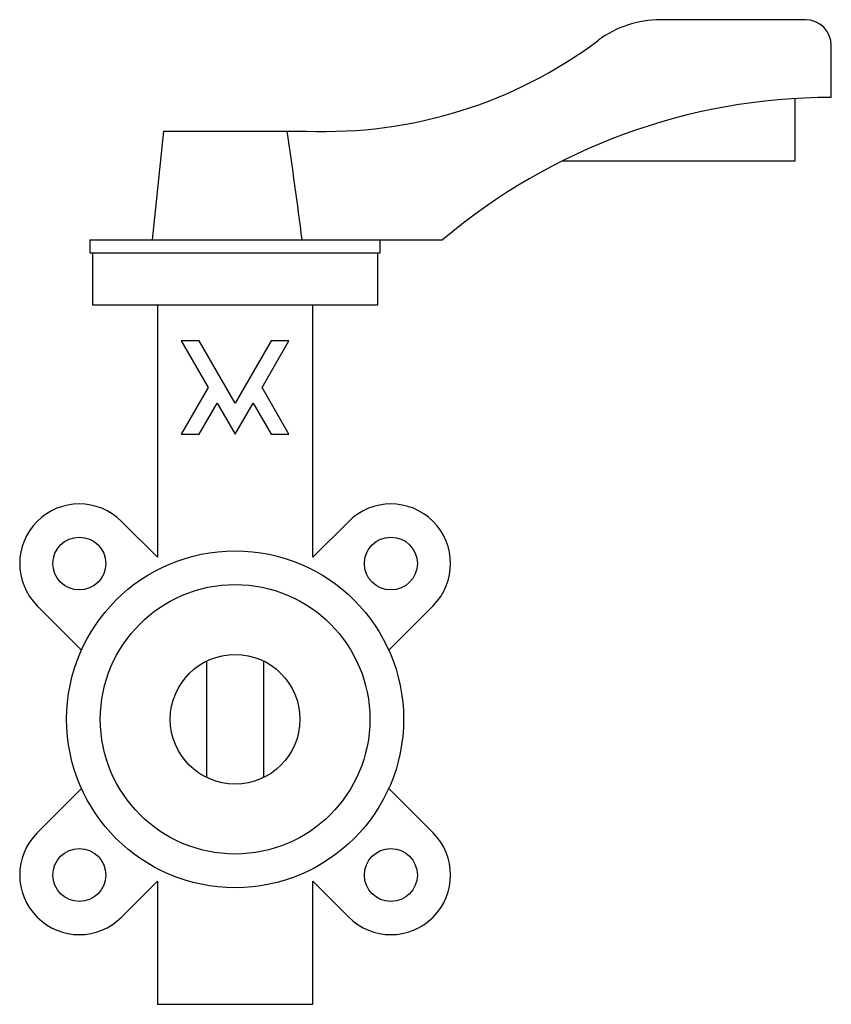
# Model space of a CAD drawing. Header units: millimetres. Extents: x -42 to 115, y -55 to 135.
import ezdxf

# ---------------------------------------------------------------- set-up
doc = ezdxf.new("R2010")
doc.units = ezdxf.units.MM

msp = doc.modelspace()

# ---------------------------------------------------------------- linework, layer by layer
at = {"color": 7, "linetype": 'Continuous', "lineweight": 25}
for p, q in [((110, 135), (82.04, 135)), ((115, 120), (115, 130)), ((108, 107.79), (108, 119.79)), ((-13.79, 113.5), (-16, 92.5)), ((-13.79, 113.5), (13.79, 113.5)), ((63.19, 107.79), (108, 107.79)), ((-28, 92.5), (-28, 90)), ((-28, 92.5), (40, 92.5)), ((28, 90), (28, 92.5)), ((-28, 90), (28, 90)), ((-27.5, 90), (-27.5, 80)), ((27.5, 80), (27.5, 90)), ((-27.5, 80), (27.5, 80)), ((-15, 80), (-15, 31.26)), ((15, 31.26), (15, 80)), ((-6.93, 73), (-10.39, 73)), ((-10.39, 73), (-5.2, 64)), ((0, 61), (-6.93, 73)), ((6.93, 73), (0, 61)), ((5.2, 64), (10.39, 73)), ((10.39, 73), (6.93, 73)), ((-5.2, 64), (-10.39, 55)), ((10.39, 55), (5.2, 64)), ((-6.93, 55), (-3.46, 61)), ((-3.46, 61), (0, 55)), ((0, 55), (3.46, 61)), ((3.46, 61), (6.93, 55)), ((-10.39, 55), (-6.93, 55)), ((6.93, 55), (10.39, 55)), ((-15, 31.26), (-21.92, 38.18)), ((21.92, 38.18), (15, 31.26)), ((-38.18, 21.92), (-29.63, 13.36)), ((29.63, 13.36), (38.18, 21.92)), ((-5.45, -11.25), (-5.45, 11.25)), ((5.45, 11.25), (5.45, -11.25)), ((-29.63, -13.36), (-38.18, -21.92)), ((38.18, -21.92), (29.63, -13.36)), ((-21.92, -38.18), (-15, -31.26)), ((-15, -31.26), (-15, -55)), ((15, -55), (15, -31.26)), ((15, -31.26), (21.92, -38.18)), ((-15, -55), (15, -55))]:
    msp.add_line(p, q, dxfattribs=at)
for centre, radius in [((-30.05, 30.05), 5.1), ((30.05, 30.05), 5.1), ((0, 0), 32.5), ((0, 0), 26), ((0, 0), 12.5), ((-30.05, -30.05), 5.1), ((30.05, -30.05), 5.1)]:
    msp.add_circle(centre, radius, dxfattribs=at)
for centre, radius, start, end in [((82.04, 115), 20, 90, 126.8428), ((110, 130), 5, 0, 90), ((17.29, 201.43), 88, 267.7254, 306.8428), ((115, 3.98), 116.02, 90, 130.2726), ((-30.05, 30.05), 11.5, 45, 225), ((30.05, 30.05), 11.5, 315, 135), ((-30.05, -30.05), 11.5, 135, 315), ((30.05, -30.05), 11.5, 225, 45)]:
    msp.add_arc(centre, radius, start, end, dxfattribs=at)
msp.add_open_spline([(10, 113.5), (11.01, 106.51), (11.96, 99.51), (12.87, 92.5)], degree=3, dxfattribs=at)

doc.saveas('drawing.dxf')
